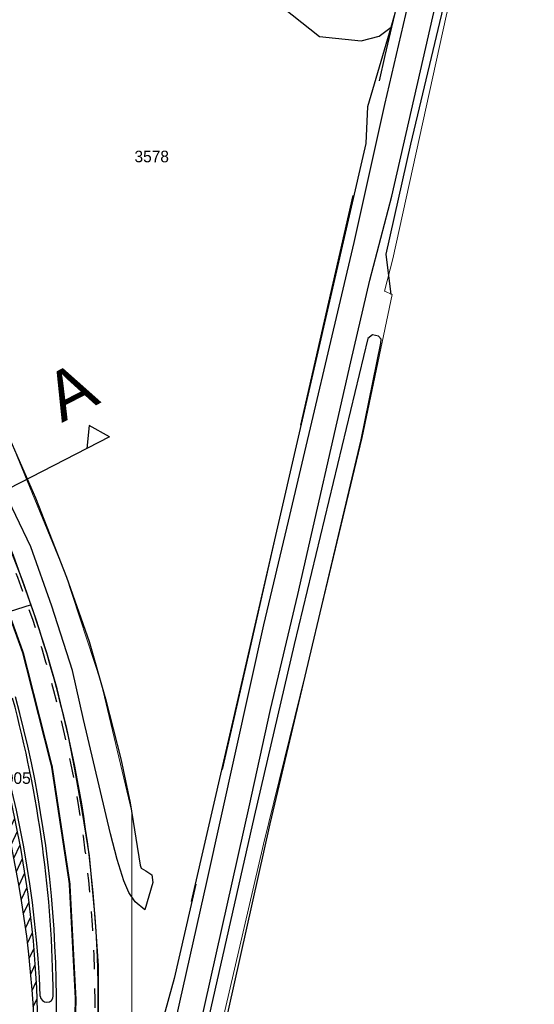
# Model space of a CAD drawing. Header units: metres. Extents: x 233874 to 239264, y 443832 to 448222.
# Tile 174 of 198: x 237764 to 237844, y 446617 to 446770. Entities that reach past the tile are written whole.
import ezdxf
from ezdxf.enums import TextEntityAlignment as Align

# ---------------------------------------------------------------- set-up
doc = ezdxf.new("R2010")
doc.units = ezdxf.units.M
doc.header["$MEASUREMENT"] = 0
for name, pattern in [('DGN3', [54.868356, 36.578904, -18.289452]), ('LIJN1-1', [2, 1, -1]), ('LIJN1-3', [4, 1, -3])]:
    doc.linetypes.add(name, pattern=pattern)
for name, color, linetype, lineweight in [('G01 kadestrale perceelsgrens', 73, 'Continuous', 0), ('G02 kadestrale sectiegrens', 73, 'DGN3', 30), ('Z01 perceelnummer', 73, 'Continuous', 13)]:
    doc.layers.add(name, color=color, linetype=linetype, lineweight=lineweight)
for name, color, linetype in [('Goud-dwp', 7, 'Continuous'), ('Goud-kadastrale grenzen', 13, 'Continuous'), ('Goud-markering', 7, 'Continuous'), ('Goud-ontwerp', 2, 'Continuous'), ('Goud-opstellengtesdef', 30, 'Continuous'), ('HOUTWAL', 253, 'Continuous'), ('INSTEEKSLOOT', 153, 'Continuous'), ('KANTVERH', 253, 'Continuous'), ('RASTER', 253, 'Continuous')]:
    doc.layers.add(name, color=color, linetype=linetype)
doc.layers.add('Goud-hulp', color=210, linetype='Continuous', plot=False)
doc.styles.add('arial', font='arial.ttf')
doc.styles.add('Styledgn001', font='dgn001.shx')

# ---------------------------------------------------------------- blocks, each defined once
blk = doc.blocks.new('A$C1532452F')
at = {"layer": 'G01 kadestrale perceelsgrens', "flags": 128}
for points in [[(237822.06, 446726.972), (237820.871, 446727.499), (237822.195, 446732.516), (237830.474, 446770.217), (237838.147, 446802.57), (237844.617, 446830.347), (237846.062, 446839.071), (237849.933, 446844.439), (237855.042, 446851.43), (237862.055, 446856.277), (237870.557, 446862.841)], [(237746.235, 446747.182), (237748.038, 446738.875), (237750.855, 446729.418), (237754.347, 446721.754), (237758.983, 446711.401), (237763, 446703.83), (237771.318, 446683.498), (237776.845, 446666.653), (237781.635, 446646.565), (237781.611, 446635.704), (237781.625, 446614.687)], [(237788.047, 446583.122), (237789.22, 446586.398), (237794.58, 446609.196), (237802.102, 446641.553), (237809.386, 446671.234), (237817.392, 446704.74), (237822.06, 446726.972)]]:
    blk.add_lwpolyline(points, dxfattribs=at)
at = {"layer": 'G02 kadestrale sectiegrens', "flags": 128}
blk.add_lwpolyline([(237839.695, 446849.471), (237834.953, 446828.437), (237827.203, 446791.031), (237820.953, 446764.093), (237810.187, 446716.937), (237800.12, 446672.642), (237788.232, 446620.692), (237786.414, 446614.136), (237781.625, 446614.687)], dxfattribs=at)
at = {"layer": 'Z01 perceelnummer', "linetype": 'Continuous', "lineweight": 13, "style": 'Styledgn001'}
for s, p in [('3578', (237784.721, 446748.412)), ('4005', (237763.248, 446651.829))]:
    blk.add_text(s, height=1.8, dxfattribs=at).set_placement(p, align=Align.MIDDLE_CENTER)

msp = doc.modelspace()

# ---------------------------------------------------------------- hatches: boundary and pattern name
at = {"layer": 'Goud-markering', "linetype": 'Continuous'}
h = msp.add_hatch(dxfattribs=at)
h.set_pattern_fill('ANSI31', color=256, scale=10, angle=20)
h.set_pattern_definition([(65, (71.0188, 7.2997), (-1.1328847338, 0.5282728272), [])])
edge = h.paths.add_edge_path()
edge.add_line((237756.892, 446662.676), (237750.41, 446684.119))
edge.add_arc((237597.562, 446610.841), 169.506, -5.82475, 25.61377, ccw=False)
edge.add_arc((237596.639, 446605.942), 170, 355.84971, 379.49537)

# ---------------------------------------------------------------- linework, layer by layer
at = {"layer": 'Goud-dwp', "linetype": 'Continuous'}
msp.add_line((237778.173, 446704.869), (237707.53, 446668.409), dxfattribs=at)
msp.add_lwpolyline([(237778.173, 446704.869), (237775.019, 446706.617), (237774.618, 446703.034)], dxfattribs=at)
at = {"layer": 'Goud-hulp', "linetype": 'Continuous'}
msp.add_arc((237585.974, 446616.554), 190.451, 351.41061, 29.87861, dxfattribs=at)
at = {"layer": 'Goud-markering', "linetype": 'LIJN1-3', "const_width": 0.3, "flags": 128}
msp.add_lwpolyline([(237733.5, 446732.232), (237741.268, 446720.641, -0.198101), (237769.496, 446580.918)], format="xyb", dxfattribs=at)
at = {"layer": 'Goud-markering', "linetype": 'LIJN1-1', "ltscale": 3}
msp.add_arc((237585.974, 446616.554), 189.951, 349.01103, 33.83214, dxfattribs=at)
at = {"layer": 'Goud-markering', "linetype": 'Continuous'}
for centre, radius, start, end in [((237597.562, 446610.841), 169.506, 354.17525, 33.65949), ((237585.974, 446616.554), 183.951, 349.01103, 15.0861), ((237596.639, 446605.942), 170, 349.25874, 19.49537)]:
    msp.add_arc(centre, radius, start, end, dxfattribs=at)
at = {"layer": 'Goud-ontwerp', "linetype": 'Continuous'}
for centre, radius, start, end in [((237597.568, 446610.841), 170, 2.39732, 33.83214), ((237585.974, 446616.554), 183.451, 0.45218, 15.06894), ((237768.418, 446617.994), 1, 182.39732, 0.45218)]:
    msp.add_arc(centre, radius, start, end, dxfattribs=at)
at = {"layer": 'Goud-opstellengtesdef', "linetype": 'Continuous'}
msp.add_line((237762.633, 446677.734), (237766.031, 446678.81), dxfattribs=at)
at = {"layer": 'HOUTWAL'}
msp.add_lwpolyline([(237790.9, 446632.67), (237818.02, 446750.44), (237818.28, 446756.17)], dxfattribs=at)
at = {"layer": 'INSTEEKSLOOT'}
for points in [[(237772.41, 446668.57), (237769.23, 446678.52), (237765.93, 446687.76), (237761.28, 446697.51), (237755.92, 446708.93), (237750.06, 446721.03), (237747.26, 446728.47), (237744.21, 446737.72), (237742.2, 446745.68), (237741.59, 446750.72), (237742.07, 446756.72), (237743.92, 446764.47), (237745.82, 446769.33), (237748.28, 446774.15), (237753.57, 446780.4), (237761.67, 446789.38), (237767.45, 446795.15), (237774.93, 446801.75), (237788.15, 446812.27)], [(237820.34, 446720.02), (237819.96, 446720.48), (237819.01, 446720.69), (237818.29, 446720.12), (237806.83, 446672.61), (237800.62, 446645.85), (237793.89, 446616.14), (237788.08, 446589.6), (237789.28, 446589.01), (237790.07, 446589.13), (237790.49, 446589.98), (237791.04, 446591.62), (237791.13, 446592.76), (237795.76, 446611.81), (237803.11, 446644.74), (237817.23, 446704.37), (237820.33, 446719.39), (237820.34, 446720.02)], [(237762.31, 446705.32), (237766.67, 446695.35), (237771.48, 446683.04), (237774.99, 446673.06), (237777.54, 446664.15), (237779.9, 446654.82), (237781.36, 446647.98), (237782.94, 446638.32), (237783.09, 446637.84), (237783.81, 446637.43), (237784.72, 446636.78), (237784.89, 446635.59), (237783.65, 446631.37), (237782.15, 446632.6), (237781.15, 446634.03), (237780.38, 446635.87), (237779.36, 446639.17), (237778.34, 446643.18), (237774.11, 446660.92), (237772.41, 446668.57)]]:
    msp.add_lwpolyline(points, dxfattribs=at)
at = {"layer": 'KANTVERH'}
for points in [[(237820.93, 446756.47), (237824.92, 446773.64), (237828.33, 446788.19), (237830.15, 446795.98), (237833.07, 446808.43), (237835.1, 446816.89), (237837.33, 446826.8), (237838.93, 446834.32), (237840.96, 446841.66), (237841.8, 446846.78), (237842.15, 446849.8), (237839.95, 446854.86), (237838.27, 446857.37), (237837.22, 446859.57), (237829.69, 446852.8), (237816.87, 446841.25), (237804.04, 446830.46), (237796.85, 446824.67), (237793.73, 446822.37)], [(237786.9, 446589.33), (237789.38, 446600.36), (237793.01, 446616.81), (237799.88, 446647.37), (237803.19, 446662.5), (237807.44, 446680.36), (237815.67, 446716.52), (237818.59, 446729.2), (237822.04, 446742.25), (237827.28, 446765.33), (237833.4, 446792.16)], [(237728.85, 446355.3), (237733.42, 446374.88), (237735.31, 446383.83), (237749.63, 446446.35), (237759.75, 446489.36), (237762.21, 446500), (237768.31, 446526.4), (237770.83, 446536.98), (237779.77, 446576.03), (237785.33, 446600.44), (237787.2, 446608.65), (237789.11, 446617.01), (237793.31, 446635.93), (237802.15, 446675.64), (237805.99, 446691.74), (237816.19, 446735.06), (237820.93, 446756.47)], [(237775.95, 446630.24), (237775.08, 446639.75), (237773.95, 446646.46), (237772.77, 446653.24), (237771.81, 446658.28), (237770.04, 446665.7), (237768.41, 446671.31), (237766.31, 446677.81), (237763.23, 446686.42), (237760.63, 446692.57), (237757.08, 446700), (237753.32, 446707.23), (237751.11, 446711.43)], [(237753.9, 446494.15), (237755.64, 446500), (237756.55, 446503.09), (237759.79, 446514.19), (237760.96, 446518.49), (237762.95, 446526.66), (237764.38, 446533.66), (237765.95, 446540.84), (237767.71, 446550.46), (237770.04, 446562.43), (237772.14, 446574.21), (237774.11, 446586.89), (237775.33, 446596.13), (237775.98, 446602.78), (237776.14, 446604.96), (237776.37, 446609.23), (237776.46, 446610.87), (237776.46, 446622.66), (237775.95, 446630.24)]]:
    msp.add_lwpolyline(points, dxfattribs=at)
at = {"layer": 'RASTER'}
for p, q in [((237821.9, 446768.5), (237822.54, 446770.68)), ((237818.28, 446756.17), (237821.9, 446768.5))]:
    msp.add_line(p, q, dxfattribs=at)
for points in [[(237870.8, 446861.87), (237868.7, 446862.29), (237866.51, 446860.9), (237860.24, 446855.81), (237857.66, 446853.57), (237854.14, 446850.35), (237851.08, 446845.85), (237847.84, 446841.17), (237845.83, 446837.9), (237844.63, 446835.06), (237839.36, 446812.92), (237830.52, 446773.85), (237824.93, 446750.33), (237821.11, 446733.22), (237821.84, 446726.97)], [(237773.61, 446796.57), (237810.79, 446767.05), (237817.27, 446766.4), (237820.07, 446767.1), (237821.9, 446768.5)]]:
    msp.add_lwpolyline(points, dxfattribs=at)

# ---------------------------------------------------------------- block references
at = {"layer": 'Goud-kadastrale grenzen', "linetype": 'Continuous'}
msp.add_blockref('A$C1532452F', (0, 0), dxfattribs=at)

# ---------------------------------------------------------------- texts
at = {"layer": 'Goud-dwp', "linetype": 'Continuous', "style": 'arial'}
msp.add_text('A', height=7.5, rotation=27.2988, dxfattribs=at).set_placement((237770.746, 446707.005))

doc.saveas('drawing.dxf')
